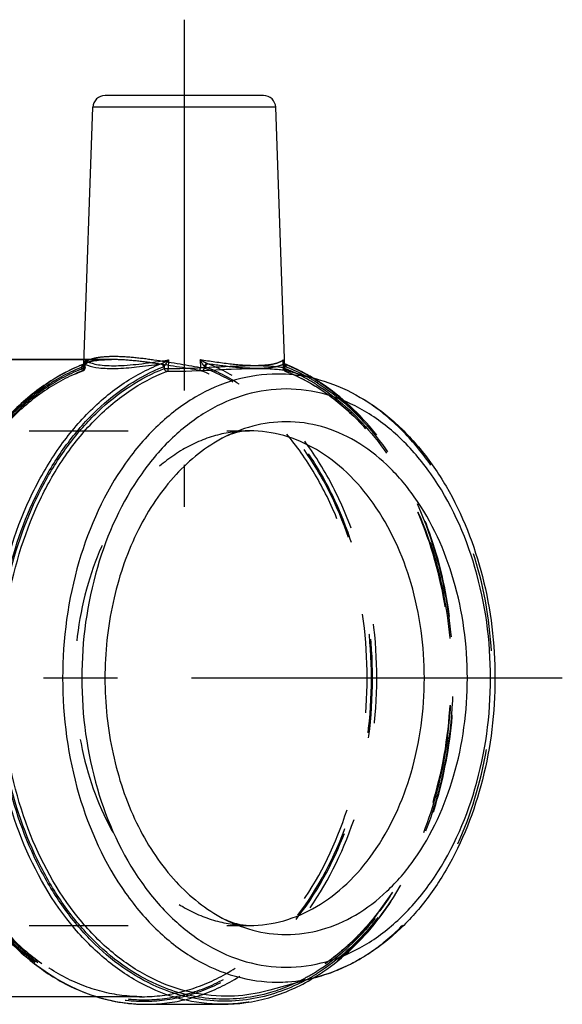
# Model space of a CAD drawing. Header units: millimetres. Extents: x 444 to 556, y 470 to 535.
# Tile 12 of 12: x 520 to 556, y 470 to 535. Entities that reach past the tile are written whole.
import ezdxf

# ---------------------------------------------------------------- set-up
doc = ezdxf.new("R2010")
doc.units = ezdxf.units.MM
doc.header["$LTSCALE"] = 65.185185
doc.linetypes.add('CENTER', pattern=[0.6, 0.375, -0.075, 0.075, -0.075])
doc.linetypes.add('HIDDEN', pattern=[0.2, 0.1, -0.1])
for name, color, linetype in [('ACHSEN_S', 7, 'CONTINUOUS'), ('KOERPER', 7, 'CONTINUOUS'), ('KONST.EL_MIT_GEO', 7, 'CONTINUOUS')]:
    doc.layers.add(name, color=color, linetype=linetype)

msp = doc.modelspace()

# ---------------------------------------------------------------- linework, layer by layer
at = {"layer": 'ACHSEN_S', "color": 2, "linetype": 'CENTER'}
msp.add_line((555.711, 491.514), (459.995, 491.514), dxfattribs=at)
at = {"layer": 'KOERPER', "color": 2, "linetype": 'CENTER'}
msp.add_line((530.783, 534.914), (530.783, 502.814), dxfattribs=at)
at = {"layer": 'KOERPER', "color": 7, "linetype": 'Continuous'}
for p, q in [((524.165, 512.236), (524.756, 529.142)), ((537.41, 511.941), (536.81, 529.142)), ((524.175, 512.514), (504.352, 512.514)), ((525.014, 470.514), (504.352, 470.514)), ((528.273, 470.014), (533.293, 470.014))]:
    msp.add_line(p, q, dxfattribs=at)
at = {"layer": 'KOERPER', "color": 8, "linetype": 'HIDDEN'}
for p, q in [((524.163, 512.151), (524.165, 512.236)), ((525.974, 512.514), (524.175, 512.514)), ((527.99, 470.514), (525.014, 470.514))]:
    msp.add_line(p, q, dxfattribs=at)
at = {"layer": 'KONST.EL_MIT_GEO', "color": 7, "linetype": 'Continuous'}
for p, q in [((536.01, 529.914), (525.556, 529.914)), ((536.81, 529.142), (524.756, 529.142)), ((504.349, 512.514), (524.175, 512.514)), ((523.933, 512.128), (523.901, 512.114)), ((524.165, 512.222), (524.133, 512.209)), ((524.168, 512.215), (524.136, 512.203)), ((524.2, 512.228), (524.168, 512.215)), ((524.199, 512.241), (524.191, 512.235)), ((524.254, 512.354), (524.258, 512.494)), ((529.464, 512.069), (529.459, 511.919)), ((529.737, 512.494), (529.72, 511.926)), ((537.527, 512.171), (537.513, 512.177)), ((537.414, 511.908), (537.411, 511.939)), ((539.683, 511.171), (537.479, 511.789)), ((537.493, 511.885), (537.516, 511.876)), ((537.516, 511.876), (537.536, 511.868)), ((539.683, 471.857), (536.431, 470.945))]:
    msp.add_line(p, q, dxfattribs=at)
at = {"layer": 'KONST.EL_MIT_GEO', "color": 8, "linetype": 'HIDDEN'}
for p, q in [((524.157, 511.955), (524.161, 512.069)), ((524.163, 512.152), (524.162, 512.142)), ((524.175, 512.514), (525.974, 512.514)), ((524.246, 511.969), (524.254, 512.354)), ((531.829, 512.494), (531.844, 511.971)), ((532.102, 512.069), (532.105, 511.955)), ((537.325, 511.926), (537.308, 512.494)), ((537.312, 512.354), (537.31, 512.369)), ((537.406, 512.044), (537.405, 512.069)), ((537.41, 511.919), (537.406, 512.044)), ((537.479, 511.789), (537.455, 511.795)), ((537.487, 511.729), (537.478, 511.732)), ((507.519, 507.814), (535.088, 507.814)), ((507.519, 475.214), (535.088, 475.214))]:
    msp.add_line(p, q, dxfattribs=at)
for points in [[(524.161, 512.145), (524.163, 512.151), (524.174, 512.17), (524.204, 512.2), (524.26, 512.24), (524.348, 512.287), (524.47, 512.336), (524.623, 512.381), (524.805, 512.422), (525.018, 512.457), (525.259, 512.485), (525.526, 512.503), (525.819, 512.513), (525.953, 512.514)], [(524.162, 512.141), (524.162, 512.142), (524.161, 512.145)], [(537.31, 512.369), (537.308, 512.385), (537.307, 512.401), (537.307, 512.406)], [(537.375, 512.235), (537.368, 512.24), (537.361, 512.246), (537.355, 512.253), (537.349, 512.261), (537.343, 512.269), (537.337, 512.279), (537.332, 512.289), (537.327, 512.301), (537.322, 512.313), (537.318, 512.326), (537.315, 512.34), (537.312, 512.354)], [(537.401, 512.222), (537.397, 512.223), (537.389, 512.227), (537.381, 512.232), (537.375, 512.235)], [(524.088, 511.769), (524.102, 511.774), (524.12, 511.783), (524.138, 511.793), (524.157, 511.805), (524.175, 511.82), (524.193, 511.838), (524.21, 511.86), (524.225, 511.885), (524.236, 511.914), (524.243, 511.945), (524.246, 511.969)], [(537.321, 511.926), (537.323, 511.905), (537.327, 511.886), (537.332, 511.869), (537.338, 511.852), (537.346, 511.836), (537.355, 511.821), (537.364, 511.808), (537.375, 511.796), (537.386, 511.784), (537.398, 511.774), (537.409, 511.766), (537.42, 511.759), (537.43, 511.754), (537.439, 511.749), (537.446, 511.745), (537.453, 511.742), (537.461, 511.739), (537.469, 511.736), (537.478, 511.732)], [(537.483, 511.788), (537.49, 511.786), (537.495, 511.784), (537.5, 511.782), (537.502, 511.782)], [(537.502, 511.782), (537.504, 511.781), (537.506, 511.78), (537.507, 511.78), (537.506, 511.78), (537.503, 511.781), (537.502, 511.782)]]:
    msp.add_lwpolyline(points, dxfattribs=at)
at = {"layer": 'KONST.EL_MIT_GEO', "color": 7, "linetype": 'Continuous'}
for points in [[(524.191, 512.235), (524.185, 512.232), (524.177, 512.227), (524.168, 512.223), (524.165, 512.222)], [(524.226, 512.274), (524.219, 512.264), (524.212, 512.255), (524.206, 512.248), (524.199, 512.241)], [(524.259, 512.406), (524.258, 512.394), (524.257, 512.376), (524.254, 512.359), (524.251, 512.342), (524.247, 512.326), (524.243, 512.312), (524.238, 512.298), (524.232, 512.286), (524.226, 512.274)], [(537.502, 511.782), (537.499, 511.784), (537.493, 511.788), (537.483, 511.795), (537.47, 511.806), (537.455, 511.822), (537.439, 511.843), (537.425, 511.872), (537.414, 511.908)]]:
    msp.add_lwpolyline(points, dxfattribs=at)
for centre, radius, start, end in [((525.555, 529.114), 0.8, 89.99982, 177.99999), ((536.01, 529.114), 0.8, 2.00001, 90.00018), ((528.576, 501.004), 12.054, 111.62895, 112.65475), ((528.589, 501.069), 11.992, 111.79719, 112.82794), ((524.148, 512.329), 0.113, 314.37386, 321.22438), ((524.141, 512.335), 0.121, 321.2494, 327.48587), ((523.205, 512.437), 1.055, 358.29313, 3.1002), ((529.09, 512.681), 0.471, 286.077, 293.50299), ((533.016, 501.071), 11.982, 68.22723, 68.53583), ((537.167, 512.149), 0.251, 341.47259, 348.3759), ((533.002, 501.034), 12.021, 67.96018, 68.22726), ((532.98, 500.982), 12.078, 67.49198, 67.88592), ((533.163, 501.02), 11.697, 68.27123, 68.71253), ((537.238, 510.927), 0.894, 74.35221, 75.78895), ((533.154, 501.061), 11.792, 68.13324, 68.53576), ((533.056, 500.76), 11.977, 64.92362, 68.03566), ((533.138, 501.021), 11.836, 67.89927, 68.13334), ((532.992, 500.672), 12.214, 61.81155, 67.881), ((528.486, 481.688), 11.702, 250.12001, 250.6689), ((528.432, 481.532), 11.537, 250.66295, 253.96046), ((528.381, 481.358), 11.355, 253.96651, 255.19911), ((528.345, 481.221), 11.213, 255.19621, 258.00428), ((528.314, 481.077), 11.066, 258.00711, 259.77095), ((528.294, 480.962), 10.95, 259.77014, 262.2267), ((528.279, 480.858), 10.844, 262.22813, 264.36045), ((528.274, 480.811), 10.797, 264.36127, 266.59863), ((528.273, 480.785), 10.771, 266.59918, 269.99913)]:
    msp.add_arc(centre, radius, start, end, dxfattribs=at)
at = {"layer": 'KONST.EL_MIT_GEO', "color": 8, "linetype": 'HIDDEN'}
for centre, radius, start, end in [((524.36, 512.145), 0.197, 180.97394, 188.96023), ((524.805, 511.158), 1.228, 113.87946, 115.72178), ((524.862, 511.03), 1.368, 112.52994, 113.88766), ((524.942, 510.835), 1.578, 109.81045, 112.49741), ((525.969, 503.033), 9.481, 90.09888, 91.68771), ((532.475, 512.681), 0.471, 246.49701, 253.92299), ((538.361, 512.437), 1.055, 176.89986, 181.70698), ((537.609, 512.243), 0.268, 211.05295, 215.80282), ((537.573, 512.217), 0.224, 215.80495, 221.47146), ((537.67, 511.868), 0.265, 168.96035, 175.38335), ((532.772, 500.16), 12.641, 57.8784, 64.90771), ((532.598, 499.919), 13.063, 57.79797, 61.84844), ((532.315, 499.688), 13.534, 57.31628, 59.01298), ((532.199, 499.505), 13.751, 56.39166, 57.31828), ((532.633, 483.046), 12.991, 298.22226, 301.5879), ((532.304, 483.355), 13.553, 301.03071, 302.68213), ((532.466, 483.322), 13.314, 301.57726, 302.15949), ((532.145, 483.604), 13.849, 302.68177, 304.19713)]:
    msp.add_arc(centre, radius, start, end, dxfattribs=at)
at = {"layer": 'KONST.EL_MIT_GEO', "color": 7, "linetype": 'Continuous'}
for points, knots in [([(523.901, 512.114), (523.01, 511.739), (521.264, 510.745), (518.952, 508.686), (516.944, 506.095), (514.708, 501.961), (513.023, 495.977), (512.853, 488.449), (514.495, 481.27), (517.343, 476.097), (520.363, 472.989), (522.836, 471.299), (525.501, 470.252), (527.36, 470.014), (528.273, 470.014)], [0, 0, 0, 0, 0.054166, 0.111506, 0.172447, 0.236918, 0.373945, 0.516105, 0.654718, 0.782315, 0.840988, 0.896262, 0.948869, 1, 1, 1, 1]), ([(523.937, 512.121), (523.13, 511.781), (521.544, 510.9), (519.411, 509.1), (517.517, 506.842), (515.33, 503.23), (513.489, 497.932), (512.812, 491.099), (513.672, 484.306), (515.657, 479.102), (517.945, 475.607), (519.901, 473.453), (522.085, 471.77), (523.693, 470.978), (524.507, 470.684)], [0, 0, 0, 0, 0.052879, 0.108643, 0.167692, 0.230036, 0.362845, 0.502274, 0.641263, 0.772876, 0.834449, 0.892697, 0.947719, 1, 1, 1, 1]), ([(533.293, 470.014), (532.381, 470.014), (530.522, 470.254), (527.858, 471.31), (525.384, 473.017), (522.36, 476.16), (519.52, 481.391), (517.909, 488.639), (518.134, 496.22), (519.881, 502.224), (522.174, 506.344), (524.219, 508.907), (526.562, 510.922), (528.325, 511.876), (529.221, 512.228)], [0, 0, 0, 0, 0.050861, 0.103278, 0.158493, 0.217245, 0.34531, 0.48455, 0.627187, 0.764306, 0.828637, 0.88931, 0.946275, 1, 1, 1, 1]), ([(524.258, 512.494), (524.262, 512.475), (524.276, 512.401), (524.273, 512.317), (524.243, 512.27)], [0, 0, 0, 0, 0.261882, 1, 1, 1, 1]), ([(524.258, 512.494), (524.266, 512.486), (524.303, 512.45), (524.345, 512.421), (524.379, 512.4)], [0, 0, 0, 0, 0.226473, 1, 1, 1, 1]), ([(524.388, 512.137), (524.627, 512.043), (525.252, 511.933), (526.343, 511.908), (527.708, 512.015), (528.695, 512.15), (529.221, 512.228)], [0, 0, 0, 0, 0.158056, 0.385872, 0.672473, 1, 1, 1, 1]), ([(524.457, 512.357), (524.56, 512.307), (524.814, 512.223), (525.474, 512.106), (526.551, 512.092), (528.057, 512.232), (529.154, 512.4), (529.737, 512.494)], [0, 0, 0, 0, 0.064677, 0.149355, 0.376309, 0.667665, 1, 1, 1, 1]), ([(529.221, 512.228), (529.24, 512.228), (529.331, 512.201), (529.386, 512.106), (529.4, 512.036)], [0, 0, 0, 0, 0.213998, 1, 1, 1, 1]), ([(529.278, 512.249), (529.357, 512.283), (529.51, 512.365), (529.661, 512.45), (529.737, 512.494)], [0, 0, 0, 0, 0.495742, 1, 1, 1, 1]), ([(529.278, 512.249), (529.297, 512.246), (529.382, 512.214), (529.442, 512.135), (529.464, 512.069)], [0, 0, 0, 0, 0.220641, 1, 1, 1, 1]), ([(529.464, 512.069), (529.518, 512.13), (529.609, 512.274), (529.695, 512.418), (529.737, 512.494)], [0, 0, 0, 0, 0.485112, 1, 1, 1, 1]), ([(529.72, 511.926), (530.753, 511.92), (532.667, 512.017), (534.582, 512.113), (535.465, 512.114)], [0, 0, 0, 0, 0.538939, 1, 1, 1, 1]), ([(535.465, 512.114), (535.809, 512.114), (536.375, 512.101), (536.94, 512.051), (537.159, 512.013)], [0, 0, 0, 0, 0.607781, 1, 1, 1, 1]), ([(537.401, 512.222), (537.411, 512.218), (537.453, 512.192), (537.471, 512.139), (537.473, 512.101)], [0, 0, 0, 0, 0.226913, 1, 1, 1, 1]), ([(537.402, 512.206), (537.406, 512.199), (537.42, 512.165), (537.419, 512.126), (537.413, 512.098)], [0, 0, 0, 0, 0.223013, 1, 1, 1, 1]), ([(539.284, 511.29), (539.147, 511.372), (538.603, 511.686), (538.037, 511.96), (537.604, 512.14)], [0, 0, 0, 0, 0.253232, 1, 1, 1, 1]), ([(528.975, 471.169), (528.188, 471.514), (526.643, 472.399), (524.567, 474.184), (522.724, 476.409), (520.595, 479.955), (518.798, 485.139), (518.123, 491.825), (518.934, 498.481), (520.838, 503.597), (523.042, 507.057), (524.932, 509.206), (527.046, 510.905), (528.607, 511.724), (529.4, 512.036)], [0, 0, 0, 0, 0.052918, 0.10872, 0.167766, 0.230055, 0.362616, 0.501715, 0.640488, 0.772154, 0.833864, 0.892305, 0.947542, 1, 1, 1, 1]), ([(529.274, 471.183), (528.482, 471.508), (526.923, 472.353), (524.821, 474.093), (522.95, 476.282), (520.78, 479.794), (518.935, 484.961), (518.215, 491.649), (518.994, 498.323), (520.886, 503.46), (523.089, 506.935), (524.98, 509.09), (527.099, 510.792), (528.665, 511.609), (529.459, 511.919)], [0, 0, 0, 0, 0.052707, 0.108263, 0.167074, 0.229175, 0.361555, 0.50075, 0.6398, 0.771787, 0.833633, 0.89218, 0.947491, 1, 1, 1, 1]), ([(533.549, 470.545), (532.659, 470.545), (530.844, 470.78), (528.243, 471.812), (525.828, 473.48), (522.878, 476.55), (520.109, 481.659), (518.543, 488.736), (518.769, 496.135), (520.481, 501.992), (522.725, 506.008), (524.724, 508.503), (527.014, 510.463), (528.735, 511.388), (529.611, 511.729)], [0, 0, 0, 0, 0.050878, 0.103314, 0.158556, 0.217338, 0.34543, 0.484694, 0.627368, 0.76447, 0.828762, 0.889384, 0.946302, 1, 1, 1, 1]), ([(536.928, 511.553), (535.998, 511.553), (534.094, 511.284), (531.392, 510.102), (528.924, 508.207), (525.982, 504.743), (523.43, 499.096), (522.409, 491.514), (523.43, 483.932), (525.982, 478.285), (528.924, 474.821), (531.392, 472.926), (534.094, 471.744), (535.998, 471.474), (536.928, 471.474)], [0, 0, 0, 0, 0.05173, 0.105334, 0.162249, 0.223216, 0.356475, 0.5, 0.643525, 0.776784, 0.837751, 0.894666, 0.94827, 1, 1, 1, 1]), ([(529.459, 511.919), (529.478, 511.92), (529.565, 511.926), (529.652, 511.927), (529.72, 511.926)], [0, 0, 0, 0, 0.213912, 1, 1, 1, 1]), ([(529.611, 511.729), (529.593, 511.734), (529.517, 511.772), (529.472, 511.855), (529.459, 511.919)], [0, 0, 0, 0, 0.221119, 1, 1, 1, 1]), ([(529.611, 511.729), (529.617, 511.732), (529.645, 511.74), (529.674, 511.743), (529.697, 511.743)], [0, 0, 0, 0, 0.216795, 1, 1, 1, 1]), ([(529.697, 511.743), (529.708, 511.765), (529.715, 511.827), (529.72, 511.888), (529.72, 511.926)], [0, 0, 0, 0, 0.389163, 1, 1, 1, 1]), ([(529.697, 511.743), (530.754, 511.736), (532.714, 511.829), (534.674, 511.924), (535.579, 511.924)], [0, 0, 0, 0, 0.538681, 1, 1, 1, 1]), ([(535.579, 511.924), (535.965, 511.924), (536.486, 511.914), (537.094, 511.858), (537.316, 511.825), (537.405, 511.807)], [0, 0, 0, 0, 0.632343, 0.851458, 1, 1, 1, 1]), ([(539.682, 511.171), (539.457, 511.235), (538.555, 511.455), (537.622, 511.553), (536.928, 511.553)], [0, 0, 0, 0, 0.252392, 1, 1, 1, 1]), ([(537.159, 512.013), (537.196, 512.006), (537.258, 511.994), (537.339, 511.975), (537.383, 511.959), (537.41, 511.946), (537.41, 511.939)], [0, 0, 0, 0, 0.420061, 0.726336, 0.918172, 1, 1, 1, 1]), ([(539.683, 511.171), (540.518, 510.937), (542.173, 510.254), (544.425, 508.692), (546.43, 506.635), (548.755, 503.256), (550.743, 498.166), (551.539, 491.514), (550.743, 484.861), (548.755, 479.772), (546.43, 476.392), (544.425, 474.336), (542.173, 472.774), (540.518, 472.091), (539.683, 471.857)], [0, 0, 0, 0, 0.053524, 0.109277, 0.167886, 0.229601, 0.361204, 0.500002, 0.638799, 0.770402, 0.832116, 0.890724, 0.946476, 1, 1, 1, 1]), ([(537.5, 510.572), (536.615, 510.572), (534.805, 510.315), (532.235, 509.191), (529.888, 507.389), (527.09, 504.095), (524.664, 498.724), (523.693, 491.514), (524.664, 484.304), (527.09, 478.933), (529.888, 475.639), (532.235, 473.836), (534.805, 472.713), (536.615, 472.456), (537.5, 472.456)], [0, 0, 0, 0, 0.05173, 0.105334, 0.162249, 0.223216, 0.356475, 0.5, 0.643525, 0.776784, 0.837751, 0.894666, 0.94827, 1, 1, 1, 1]), ([(537.5, 472.456), (538.385, 472.456), (540.196, 472.713), (542.766, 473.836), (545.113, 475.639), (547.91, 478.933), (550.337, 484.304), (551.308, 491.514), (550.337, 498.724), (547.91, 504.095), (545.113, 507.389), (542.766, 509.191), (540.196, 510.315), (538.385, 510.572), (537.5, 510.572)], [0, 0, 0, 0, 0.05173, 0.105334, 0.162249, 0.223216, 0.356475, 0.5, 0.643525, 0.776784, 0.837751, 0.894666, 0.94827, 1, 1, 1, 1]), ([(537.5, 508.414), (536.758, 508.414), (535.244, 508.211), (533.834, 507.631), (533.163, 507.261)], [0, 0, 0, 0, 0.491969, 1, 1, 1, 1]), ([(537.5, 474.614), (538.285, 474.614), (539.891, 474.842), (542.17, 475.838), (544.251, 477.436), (546.732, 480.357), (548.884, 485.12), (549.744, 491.514), (548.884, 497.908), (546.732, 502.67), (544.251, 505.591), (542.17, 507.19), (539.891, 508.186), (538.285, 508.414), (537.5, 508.414)], [0, 0, 0, 0, 0.05173, 0.105334, 0.162249, 0.223216, 0.356476, 0.5, 0.643524, 0.776784, 0.837751, 0.894666, 0.94827, 1, 1, 1, 1]), ([(535.088, 507.814), (534.798, 507.814), (534.124, 507.717), (533.498, 507.447), (533.163, 507.261)], [0, 0, 0, 0, 0.429986, 1, 1, 1, 1]), ([(535.088, 475.214), (535.845, 475.214), (537.394, 475.433), (539.591, 476.395), (541.599, 477.936), (543.991, 480.753), (546.067, 485.347), (546.897, 491.514), (546.067, 497.681), (543.991, 502.274), (541.599, 505.092), (539.591, 506.633), (537.394, 507.594), (535.845, 507.814), (535.088, 507.814)], [0, 0, 0, 0, 0.05173, 0.105334, 0.162249, 0.223216, 0.356476, 0.5, 0.643524, 0.776784, 0.837751, 0.894666, 0.94827, 1, 1, 1, 1]), ([(533.163, 507.261), (531.999, 506.62), (529.803, 504.774), (527.408, 501.018), (525.892, 496.471), (525.375, 491.514), (525.892, 486.556), (527.408, 482.01), (529.803, 478.254), (531.999, 476.408), (533.163, 475.766)], [0, 0, 0, 0, 0.109346, 0.230641, 0.362356, 0.500001, 0.637645, 0.76936, 0.890655, 1, 1, 1, 1]), ([(533.163, 475.766), (533.499, 475.581), (534.124, 475.311), (534.798, 475.214), (535.088, 475.214)], [0, 0, 0, 0, 0.569864, 1, 1, 1, 1]), ([(533.163, 475.766), (533.834, 475.397), (535.244, 474.816), (536.758, 474.614), (537.5, 474.614)], [0, 0, 0, 0, 0.508031, 1, 1, 1, 1]), ([(536.928, 471.474), (537.159, 471.474), (538.087, 471.506), (539.011, 471.668), (539.682, 471.856)], [0, 0, 0, 0, 0.24866, 1, 1, 1, 1]), ([(536.474, 470.79), (535.309, 470.448), (532.833, 470.147), (530.408, 470.719), (529.274, 471.183)], [0, 0, 0, 0, 0.497716, 1, 1, 1, 1]), ([(533.293, 470.014), (534.324, 470.014), (536.435, 470.32), (538.375, 471.191), (539.291, 471.742)], [0, 0, 0, 0, 0.491071, 1, 1, 1, 1]), ([(538.107, 471.407), (537.974, 471.345), (537.441, 471.109), (536.891, 470.913), (536.474, 470.79)], [0, 0, 0, 0, 0.252634, 1, 1, 1, 1]), ([(538.777, 471.599), (538.594, 471.501), (537.866, 471.133), (537.101, 470.838), (536.518, 470.665)], [0, 0, 0, 0, 0.253951, 1, 1, 1, 1]), ([(536.518, 470.665), (535.297, 470.304), (532.692, 469.999), (530.154, 470.652), (528.975, 471.169)], [0, 0, 0, 0, 0.497098, 1, 1, 1, 1]), ([(536.431, 470.945), (536.195, 470.879), (535.251, 470.648), (534.275, 470.545), (533.549, 470.545)], [0, 0, 0, 0, 0.252395, 1, 1, 1, 1])]:
    msp.add_open_spline(points, degree=3, knots=knots, dxfattribs=at)
at = {"layer": 'KONST.EL_MIT_GEO', "color": 8, "linetype": 'HIDDEN'}
for points, knots in [([(524.026, 512.068), (524.019, 512.057), (523.997, 512.014), (523.991, 511.961), (523.998, 511.926)], [0, 0, 0, 0, 0.266947, 1, 1, 1, 1]), ([(524.164, 512.204), (524.156, 512.198), (524.127, 512.178), (524.1, 512.156), (524.081, 512.138)], [0, 0, 0, 0, 0.267393, 1, 1, 1, 1]), ([(524.165, 512.222), (524.136, 512.21), (524.087, 512.148), (524.089, 512.074), (524.097, 512.036)], [0, 0, 0, 0, 0.441127, 1, 1, 1, 1]), ([(524.191, 512.235), (524.169, 512.221), (524.139, 512.162), (524.15, 512.101), (524.161, 512.069)], [0, 0, 0, 0, 0.437431, 1, 1, 1, 1]), ([(524.259, 512.406), (524.257, 512.346), (524.243, 512.229), (524.199, 512.113), (524.161, 512.069)], [0, 0, 0, 0, 0.506986, 1, 1, 1, 1]), ([(526.115, 512.707), (525.839, 512.707), (525.354, 512.687), (524.796, 512.594), (524.466, 512.472), (524.273, 512.365), (524.165, 512.235), (524.163, 512.151)], [0, 0, 0, 0, 0.389617, 0.683783, 0.794382, 0.881773, 1, 1, 1, 1]), ([(524.272, 512.264), (524.263, 512.26), (524.226, 512.241), (524.19, 512.22), (524.164, 512.204)], [0, 0, 0, 0, 0.265831, 1, 1, 1, 1]), ([(524.566, 512.37), (524.552, 512.366), (524.498, 512.351), (524.446, 512.334), (524.407, 512.32)], [0, 0, 0, 0, 0.262534, 1, 1, 1, 1]), ([(525.69, 512.51), (525.479, 512.503), (525.101, 512.479), (524.727, 512.414), (524.566, 512.37)], [0, 0, 0, 0, 0.557992, 1, 1, 1, 1]), ([(531.839, 511.785), (530.791, 511.953), (529.263, 512.224), (527.305, 512.462), (526.396, 512.514), (525.974, 512.514)], [0, 0, 0, 0, 0.538624, 0.786196, 1, 1, 1, 1]), ([(531.844, 511.971), (530.82, 512.141), (529.329, 512.415), (527.416, 512.655), (526.527, 512.707), (526.115, 512.707)], [0, 0, 0, 0, 0.538862, 0.786237, 1, 1, 1, 1]), ([(528.273, 470.014), (529.184, 470.014), (531.043, 470.254), (533.708, 471.31), (536.182, 473.017), (539.206, 476.16), (542.046, 481.391), (543.656, 488.639), (543.431, 496.22), (541.684, 502.224), (539.392, 506.344), (537.347, 508.907), (535.003, 510.922), (533.241, 511.876), (532.345, 512.228)], [0, 0, 0, 0, 0.050861, 0.103278, 0.158493, 0.217245, 0.34531, 0.48455, 0.627187, 0.764306, 0.828637, 0.88931, 0.946275, 1, 1, 1, 1]), ([(532.287, 512.249), (532.209, 512.283), (532.056, 512.365), (531.904, 512.45), (531.829, 512.494)], [0, 0, 0, 0, 0.495742, 1, 1, 1, 1]), ([(532.102, 512.069), (532.047, 512.13), (531.956, 512.274), (531.871, 512.418), (531.829, 512.494)], [0, 0, 0, 0, 0.485112, 1, 1, 1, 1]), ([(537.308, 512.494), (537.243, 512.426), (537.035, 512.309), (536.639, 512.195), (536.098, 512.121), (535.13, 512.088), (533.686, 512.206), (532.48, 512.389), (531.829, 512.494)], [0, 0, 0, 0, 0.050662, 0.124396, 0.222282, 0.343441, 0.645107, 1, 1, 1, 1]), ([(532.287, 512.249), (532.268, 512.246), (532.184, 512.214), (532.124, 512.135), (532.102, 512.069)], [0, 0, 0, 0, 0.220641, 1, 1, 1, 1]), ([(532.345, 512.228), (532.325, 512.228), (532.234, 512.201), (532.179, 512.106), (532.166, 512.036)], [0, 0, 0, 0, 0.213998, 1, 1, 1, 1]), ([(537.365, 512.228), (537.279, 512.175), (537.056, 512.084), (536.455, 511.947), (535.44, 511.9), (533.988, 511.997), (532.919, 512.142), (532.345, 512.228)], [0, 0, 0, 0, 0.060055, 0.140771, 0.363204, 0.656818, 1, 1, 1, 1]), ([(537.365, 512.228), (538.261, 511.876), (540.024, 510.922), (542.367, 508.907), (544.412, 506.344), (546.705, 502.224), (548.452, 496.22), (548.677, 488.639), (547.066, 481.391), (544.226, 476.16), (541.202, 473.017), (538.728, 471.31), (536.064, 470.254), (534.205, 470.014), (533.293, 470.014)], [0, 0, 0, 0, 0.053725, 0.11069, 0.171363, 0.235694, 0.372813, 0.51545, 0.65469, 0.782755, 0.841507, 0.896722, 0.949139, 1, 1, 1, 1]), ([(537.308, 512.494), (537.293, 512.433), (537.283, 512.342), (537.324, 512.264), (537.339, 512.249)], [0, 0, 0, 0, 0.74813, 1, 1, 1, 1]), ([(524.097, 512.036), (523.209, 511.686), (521.463, 510.741), (519.141, 508.746), (517.115, 506.206), (514.844, 502.124), (513.113, 496.176), (512.89, 488.666), (514.486, 481.485), (517.3, 476.303), (520.296, 473.189), (522.746, 471.498), (525.387, 470.452), (528.131, 470.097), (530.875, 470.452), (533.516, 471.498), (535.966, 473.189), (538.963, 476.303), (541.776, 481.485), (543.372, 488.666), (543.149, 496.176), (541.418, 502.124), (539.147, 506.206), (537.121, 508.746), (534.799, 510.741), (533.053, 511.686), (532.166, 512.036)], [0, 0, 0, 0, 0.026862, 0.055345, 0.085681, 0.117847, 0.186406, 0.257725, 0.327345, 0.391377, 0.420753, 0.448361, 0.47457, 0.5, 0.52543, 0.551639, 0.579247, 0.608623, 0.672655, 0.742275, 0.813594, 0.882153, 0.914319, 0.944655, 0.973138, 1, 1, 1, 1]), ([(524.157, 511.955), (523.272, 511.611), (521.531, 510.677), (519.214, 508.696), (517.191, 506.173), (514.922, 502.113), (513.189, 496.191), (512.959, 488.71), (514.542, 481.553), (517.342, 476.386), (520.325, 473.281), (522.766, 471.594), (525.398, 470.551), (528.131, 470.197), (530.865, 470.551), (533.496, 471.594), (535.937, 473.281), (538.92, 476.386), (541.72, 481.553), (543.304, 488.71), (543.073, 496.191), (541.341, 502.113), (539.071, 506.173), (537.049, 508.696), (534.732, 510.677), (532.99, 511.611), (532.105, 511.955)], [0, 0, 0, 0, 0.026844, 0.055306, 0.085622, 0.117771, 0.186315, 0.257642, 0.327286, 0.391347, 0.420734, 0.44835, 0.474565, 0.5, 0.525435, 0.55165, 0.579266, 0.608653, 0.672714, 0.742358, 0.813685, 0.882229, 0.914378, 0.944694, 0.973156, 1, 1, 1, 1]), ([(524.053, 511.763), (523.176, 511.422), (521.452, 510.496), (519.157, 508.535), (517.153, 506.036), (514.905, 502.014), (513.189, 496.148), (512.96, 488.736), (514.529, 481.646), (517.302, 476.528), (520.257, 473.453), (522.675, 471.783), (525.28, 470.749), (527.098, 470.514), (527.99, 470.514)], [0, 0, 0, 0, 0.053691, 0.110605, 0.171225, 0.235515, 0.372614, 0.515285, 0.654591, 0.782696, 0.841459, 0.896688, 0.949123, 1, 1, 1, 1]), ([(527.99, 470.514), (527.105, 470.514), (525.3, 470.748), (522.711, 471.777), (520.304, 473.443), (517.355, 476.517), (514.586, 481.639), (513.018, 488.736), (513.248, 496.158), (514.965, 502.031), (517.212, 506.055), (519.212, 508.551), (521.499, 510.507), (523.216, 511.43), (524.088, 511.769)], [0, 0, 0, 0, 0.050534, 0.10269, 0.157753, 0.216467, 0.344726, 0.484352, 0.627389, 0.764769, 0.829131, 0.889742, 0.946542, 1, 1, 1, 1]), ([(524.081, 511.785), (524.082, 511.784), (524.083, 511.777), (524.07, 511.77), (524.06, 511.765), (524.053, 511.763)], [0, 0, 0, 0, 0.115323, 0.429837, 1, 1, 1, 1]), ([(524.088, 511.769), (524.117, 511.78), (524.167, 511.843), (524.165, 511.917), (524.157, 511.955)], [0, 0, 0, 0, 0.441161, 1, 1, 1, 1]), ([(524.246, 511.969), (524.245, 511.967), (524.234, 511.965), (524.22, 511.962), (524.191, 511.959), (524.17, 511.957), (524.157, 511.955)], [0, 0, 0, 0, 0.072953, 0.268455, 0.58182, 1, 1, 1, 1]), ([(527.99, 470.514), (528.881, 470.514), (530.699, 470.749), (533.304, 471.783), (535.722, 473.453), (538.677, 476.528), (541.45, 481.646), (543.019, 488.736), (542.791, 496.148), (541.074, 502.014), (538.826, 506.036), (536.823, 508.535), (534.528, 510.496), (532.803, 511.422), (531.926, 511.763)], [0, 0, 0, 0, 0.050877, 0.103312, 0.158541, 0.217304, 0.345409, 0.484715, 0.627386, 0.764485, 0.828775, 0.889395, 0.946309, 1, 1, 1, 1]), ([(531.839, 511.785), (531.835, 511.792), (531.833, 511.815), (531.832, 511.877), (531.838, 511.931), (531.844, 511.971)], [0, 0, 0, 0, 0.1316, 0.357482, 1, 1, 1, 1]), ([(531.926, 511.763), (531.92, 511.765), (531.892, 511.775), (531.862, 511.781), (531.839, 511.785)], [0, 0, 0, 0, 0.216952, 1, 1, 1, 1]), ([(532.105, 511.955), (532.087, 511.957), (532, 511.964), (531.913, 511.968), (531.844, 511.971)], [0, 0, 0, 0, 0.213924, 1, 1, 1, 1]), ([(531.926, 511.763), (531.946, 511.763), (532.037, 511.79), (532.091, 511.885), (532.105, 511.955)], [0, 0, 0, 0, 0.213991, 1, 1, 1, 1]), ([(537.478, 511.732), (538.288, 511.417), (539.884, 510.575), (542.035, 508.813), (543.945, 506.572), (546.148, 502.956), (547.982, 497.625), (548.601, 490.754), (547.639, 483.961), (545.534, 478.811), (543.143, 475.422), (541.121, 473.383), (538.883, 471.846), (537.251, 471.175), (536.431, 470.945)], [0, 0, 0, 0, 0.052618, 0.108265, 0.167388, 0.230006, 0.363793, 0.504366, 0.644076, 0.775515, 0.836629, 0.894207, 0.948449, 1, 1, 1, 1]), ([(537.487, 511.729), (538.301, 511.412), (539.905, 510.568), (542.063, 508.8), (543.977, 506.557), (546.182, 502.942), (548.016, 497.617), (548.635, 490.755), (547.673, 483.97), (545.567, 478.825), (543.174, 475.436), (541.146, 473.393), (538.897, 471.851), (537.256, 471.177), (536.431, 470.945)], [0, 0, 0, 0, 0.052872, 0.10866, 0.167824, 0.230405, 0.363983, 0.504264, 0.643663, 0.774901, 0.83602, 0.893705, 0.948154, 1, 1, 1, 1]), ([(537.321, 511.926), (537.321, 511.928), (537.334, 511.923), (537.346, 511.926), (537.376, 511.921), (537.397, 511.92), (537.41, 511.919)], [0, 0, 0, 0, 0.065674, 0.260936, 0.57706, 1, 1, 1, 1]), ([(537.41, 511.938), (537.411, 511.931), (537.368, 511.925), (537.347, 511.925), (537.325, 511.926)], [0, 0, 0, 0, 0.270309, 1, 1, 1, 1]), ([(537.459, 511.743), (537.422, 511.756), (537.354, 511.806), (537.327, 511.886), (537.325, 511.926)], [0, 0, 0, 0, 0.498193, 1, 1, 1, 1]), ([(537.478, 511.732), (537.453, 511.742), (537.408, 511.792), (537.403, 511.856), (537.406, 511.889)], [0, 0, 0, 0, 0.447117, 1, 1, 1, 1]), ([(537.459, 511.743), (537.454, 511.743), (537.477, 511.733), (537.482, 511.731), (537.487, 511.729)], [0, 0, 0, 0, 0.503397, 1, 1, 1, 1]), ([(537.483, 511.788), (537.494, 511.785), (537.512, 511.779), (537.534, 511.769), (537.548, 511.763), (537.553, 511.751), (537.539, 511.746), (537.511, 511.742), (537.481, 511.742), (537.459, 511.743)], [0, 0, 0, 0, 0.194236, 0.332589, 0.416756, 0.458009, 0.513692, 0.619838, 1, 1, 1, 1]), ([(539.493, 510.867), (540.871, 510.004), (543.441, 507.647), (546.239, 503.016), (548.003, 497.494), (548.603, 491.51), (548.001, 485.526), (546.236, 480.005), (543.437, 475.376), (540.866, 473.02), (539.488, 472.158)], [0, 0, 0, 0, 0.110177, 0.231817, 0.363184, 0.500023, 0.636858, 0.768215, 0.88984, 1, 1, 1, 1]), ([(539.559, 510.973), (540.942, 510.103), (543.521, 507.728), (546.328, 503.072), (548.097, 497.522), (548.7, 491.509), (548.095, 485.496), (546.324, 479.947), (543.516, 475.292), (540.935, 472.92), (539.553, 472.051)], [0, 0, 0, 0, 0.110215, 0.23187, 0.363223, 0.500029, 0.63683, 0.768169, 0.889805, 1, 1, 1, 1]), ([(539.683, 471.856), (540.493, 472.084), (542.104, 472.752), (544.305, 474.288), (546.28, 476.327), (548.59, 479.707), (550.573, 484.82), (551.368, 491.514), (550.573, 498.208), (548.59, 503.321), (546.28, 506.701), (544.305, 508.74), (542.104, 510.276), (540.493, 510.944), (539.683, 511.171)], [0, 0, 0, 0, 0.05212, 0.106947, 0.165138, 0.226887, 0.359522, 0.5, 0.640478, 0.773113, 0.834862, 0.893053, 0.94788, 1, 1, 1, 1]), ([(539.928, 472.15), (541.278, 473.067), (543.778, 475.497), (546.489, 480.165), (548.186, 485.67), (548.751, 491.605), (548.15, 497.533), (546.421, 503.019), (543.681, 507.656), (541.165, 510.057), (539.81, 510.957)], [0, 0, 0, 0, 0.111135, 0.233155, 0.364283, 0.500476, 0.636588, 0.76749, 0.889191, 1, 1, 1, 1]), ([(535.088, 507.814), (534.331, 507.814), (532.782, 507.594), (530.584, 506.633), (528.577, 505.092), (526.184, 502.274), (524.109, 497.681), (523.278, 491.514), (524.109, 485.347), (526.184, 480.753), (528.577, 477.936), (530.584, 476.395), (532.782, 475.433), (534.331, 475.214), (535.088, 475.214)], [0, 0, 0, 0, 0.05173, 0.105334, 0.162249, 0.223216, 0.356476, 0.5, 0.643524, 0.776784, 0.837751, 0.894666, 0.94827, 1, 1, 1, 1]), ([(539.488, 472.158), (539.376, 472.088), (538.927, 471.816), (538.462, 471.572), (538.107, 471.407)], [0, 0, 0, 0, 0.252854, 1, 1, 1, 1])]:
    msp.add_open_spline(points, degree=3, knots=knots, dxfattribs=at)
for points in [[(524.081, 512.138), (524.06, 512.117), (524.041, 512.094), (524.026, 512.068)], [(524.161, 512.069), (524.141, 512.056), (524.119, 512.044), (524.097, 512.036)], [(524.165, 512.114), (524.169, 512.089), (524.178, 512.064), (524.19, 512.042)], [(532.166, 512.036), (532.143, 512.044), (532.122, 512.056), (532.102, 512.069)], [(537.307, 512.406), (537.308, 512.361), (537.312, 512.315), (537.321, 512.271)], [(537.321, 512.271), (537.331, 512.213), (537.349, 512.155), (537.379, 512.105)], [(537.339, 512.249), (537.352, 512.247), (537.364, 512.242), (537.375, 512.235)], [(537.339, 512.249), (537.347, 512.241), (537.356, 512.234), (537.365, 512.228)], [(537.365, 512.228), (537.377, 512.228), (537.389, 512.226), (537.401, 512.222)], [(537.375, 512.235), (537.386, 512.228), (537.395, 512.218), (537.402, 512.206)], [(523.998, 511.926), (524.003, 511.901), (524.013, 511.877), (524.026, 511.855)], [(524.026, 511.855), (524.041, 511.829), (524.06, 511.806), (524.081, 511.785)], [(524.053, 511.763), (524.065, 511.763), (524.077, 511.765), (524.088, 511.769)], [(524.081, 511.785), (524.137, 511.797), (524.191, 511.837), (524.218, 511.887)], [(524.19, 512.042), (524.204, 512.016), (524.222, 511.992), (524.242, 511.971)], [(524.218, 511.887), (524.232, 511.913), (524.24, 511.942), (524.242, 511.971)]]:
    msp.add_open_spline(points, degree=3, dxfattribs=at)
at = {"layer": 'KONST.EL_MIT_GEO', "color": 7, "linetype": 'Continuous'}
for points in [[(524.2, 512.228), (524.188, 512.228), (524.176, 512.226), (524.165, 512.222)], [(524.226, 512.249), (524.214, 512.247), (524.201, 512.242), (524.191, 512.235)], [(524.226, 512.249), (524.218, 512.241), (524.21, 512.234), (524.2, 512.228)], [(524.2, 512.228), (524.228, 512.211), (524.258, 512.195), (524.287, 512.18)], [(524.287, 512.18), (524.32, 512.164), (524.354, 512.15), (524.388, 512.137)], [(524.379, 512.4), (524.404, 512.385), (524.43, 512.371), (524.457, 512.357)], [(529.4, 512.036), (529.422, 512.044), (529.444, 512.056), (529.464, 512.069)], [(537.405, 512.069), (537.425, 512.056), (537.446, 512.044), (537.469, 512.036)], [(537.473, 512.101), (537.475, 512.079), (537.473, 512.057), (537.469, 512.036)], [(537.405, 511.807), (537.423, 511.803), (537.44, 511.799), (537.458, 511.794)]]:
    msp.add_open_spline(points, degree=3, dxfattribs=at)

doc.saveas('drawing.dxf')
